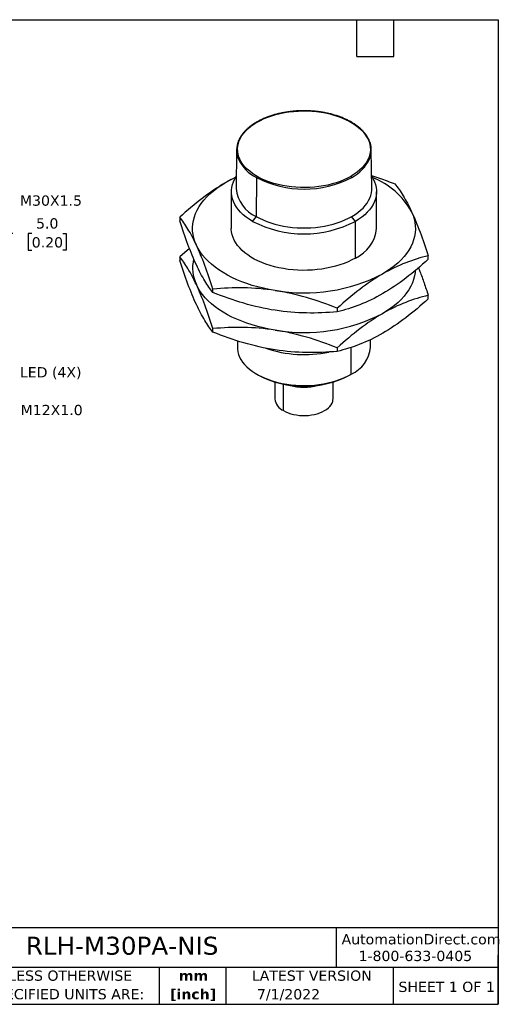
# Model space of a CAD drawing. Header units: millimetres. Extents: x 6 to 273, y 6 to 210.
# Tile 2 of 2: x 174 to 273, y 6 to 210. Entities that reach past the tile are written whole.
import ezdxf

# ---------------------------------------------------------------- set-up
doc = ezdxf.new("R2010")
doc.units = ezdxf.units.MM
doc.linetypes.add('SLD-Solid', pattern=[0])
doc.layers.add('DIMENSIONS', color=140, linetype='SLD-Solid', lineweight=25)
doc.layers.add('TEXT', color=140, linetype='SLD-Solid', lineweight=25)
doc.styles.add('SLDTEXTSTYLE0', font='VERDANA.TTF')
doc.styles.add('SLDTEXTSTYLE1', font='VERDANAB.TTF')
doc.dimstyles.new('SLDDIMSTYLE0', dxfattribs={"dimtxt": 2.158008, "dimasz": 3.302, "dimexe": 0, "dimexo": 0.0625, "dimgap": 0.539502, "dimtad": 0, "dimtih": 1, "dimtoh": 1, "dimrnd": 1e-09, "dimzin": 4, "dimdsep": 46, "dimtxsty": 'SLDTEXTSTYLE0', "dimsah": 1, "dimcen": 0.09, "dimadec": 0, "dimazin": 1, "dimtfac": 1, "dimtmove": 0, "dimatfit": 0, "dimfxl": 0, "dimfrac": 2, "dimtolj": 1, "dimtzin": 12, "dimarcsym": 0})

# ---------------------------------------------------------------- blocks, each defined once
blk = doc.blocks.new('SW_NOTE_0_1')
at = {"layer": 'TEXT', "color": 0, "char_height": 2.117, "attachment_point": 2, "style": 'SLDTEXTSTYLE1'}
for s, insert in [('mm', (2.84, 2.69)), ('[inch]', (2.76, -1.13))]:
    blk.add_mtext(s, dxfattribs=dict(at, insert=insert))
blk = doc.blocks.new('SW_NOTE_0_2')
at = {"layer": 'TEXT', "color": 0, "char_height": 2.1167, "attachment_point": 1, "style": 'SLDTEXTSTYLE0'}
for s, insert in [('UNLESS OTHERWISE ', (0, 2.69)), ('SPECIFIED UNITS ARE:', (0, -1.13))]:
    blk.add_mtext(s, dxfattribs=dict(at, insert=insert))
blk = doc.blocks.new('_D')
at = {"layer": 'DIMENSIONS'}
for p, q in [((172.84, 165.4), (166.49, 165.4)), ((166.49, 165.4), (166.49, 155.6)), ((176.73, 165.4), (176, 165.4)), ((176, 165.4), (176, 161.97)), ((183.14, 165.4), (183.86, 165.4)), ((183.86, 165.4), (183.86, 161.97)), ((176, 161.97), (176.73, 161.97)), ((183.86, 161.97), (183.14, 161.97)), ((163.44, 155.6), (169.66, 155.6)), ((163.44, 150.6), (169.66, 150.6)), ((166.49, 150.6), (166.49, 144.25))]:
    blk.add_line(p, q, dxfattribs=at)
for points in [[(166.49, 155.6), (166.99, 158.9), (165.98, 158.9)], [(166.49, 150.6), (165.98, 147.3), (166.99, 147.3)]]:
    blk.add_solid(points, dxfattribs=at)
at = {"layer": 'DIMENSIONS', "char_height": 2.117, "attachment_point": 1, "style": 'SLDTEXTSTYLE0'}
for s, insert in [('5.0', (177.62, 168.57)), ('0.20', (176.73, 164.66))]:
    blk.add_mtext(s, dxfattribs=dict(at, insert=insert))

msp = doc.modelspace()

# ---------------------------------------------------------------- linework, layer by layer
for p, q in [((219.029, 182.699), (218.944, 174.695)), ((246.918, 174.695), (246.832, 182.699)), ((223.101, 176.974), (223.04, 168.936)), ((242.619, 177.218), (242.664, 177.244)), ((217.931, 174.056), (217.931, 166.48)), ((247.931, 166.48), (247.931, 174.056)), ((207.277, 168.771), (207.277, 168.043)), ((222.324, 167.933), (223.102, 168.901)), ((243.537, 167.933), (242.759, 168.901)), ((243.537, 160.357), (243.537, 167.933)), ((209.281, 162.364), (207.277, 160.606)), ((207.277, 160.606), (207.277, 159.878)), ((258.584, 160.107), (258.584, 160.835)), ((214.151, 153.234), (214.151, 153.962)), ((258.584, 151.941), (258.584, 152.669)), ((239.804, 149.994), (239.804, 149.266)), ((214.151, 145.068), (214.151, 145.796)), ((219.181, 143.285), (219.181, 141.984)), ((246.681, 141.984), (246.681, 143.524)), ((239.804, 141.828), (239.804, 141.1)), ((242.653, 136.371), (242.653, 141.928)), ((223.242, 136.352), (223.279, 136.33)), ((223.279, 136.331), (223.279, 136.33)), ((223.279, 136.33), (223.561, 136.167)), ((242.301, 136.168), (242.584, 136.331)), ((226.931, 134.756), (226.931, 131.314)), ((228.688, 128.865), (228.688, 134.329)), ((238.931, 131.314), (238.931, 134.756))]:
    msp.add_line(p, q)
at = {"flags": 128}
for points in [[(223.242, 188.404), (223.94, 188.78), (224.682, 189.127), (225.464, 189.443), (226.283, 189.728), (227.133, 189.978), (228.012, 190.194), (228.915, 190.374), (229.837, 190.517), (230.774, 190.622), (231.722, 190.69), (232.676, 190.72), (233.631, 190.711), (234.582, 190.663), (235.525, 190.578), (236.456, 190.455), (237.37, 190.294), (238.262, 190.098), (239.128, 189.865), (239.964, 189.599), (240.766, 189.3), (241.53, 188.969), (242.252, 188.608), (242.929, 188.219), (243.557, 187.804), (244.134, 187.365), (244.656, 186.903), (245.121, 186.422), (245.527, 185.923), (245.872, 185.409), (246.154, 184.882), (246.372, 184.345), (246.525, 183.801), (246.611, 183.252), (246.631, 182.701), (246.584, 182.15), (246.472, 181.603), (246.293, 181.061), (246.049, 180.528), (245.742, 180.006), (245.372, 179.498), (244.943, 179.006), (244.454, 178.532), (243.91, 178.079), (243.312, 177.649), (242.664, 177.244)], [(242.619, 177.218), (241.921, 176.842), (241.179, 176.495), (240.397, 176.179), (239.578, 175.895), (238.728, 175.644), (237.849, 175.428), (236.946, 175.249), (236.024, 175.105), (235.087, 175), (234.139, 174.932), (233.185, 174.903), (232.231, 174.912), (231.279, 174.959), (230.336, 175.044), (229.405, 175.168), (228.491, 175.328), (227.599, 175.525), (226.733, 175.757), (225.897, 176.023), (225.095, 176.322), (224.331, 176.653), (223.609, 177.014), (222.932, 177.403), (222.304, 177.818), (221.727, 178.257), (221.205, 178.719), (220.74, 179.2), (220.334, 179.699), (219.989, 180.213), (219.707, 180.74), (219.489, 181.277), (219.337, 181.821), (219.25, 182.37), (219.23, 182.921), (219.277, 183.472), (219.39, 184.019), (219.568, 184.561), (219.812, 185.094), (220.119, 185.616), (220.489, 186.124), (220.919, 186.616), (221.407, 187.09), (221.951, 187.543), (222.549, 187.973), (223.197, 188.378)], [(222.324, 167.933), (221.625, 168.365), (220.978, 168.824), (220.388, 169.307), (219.856, 169.812), (219.384, 170.337), (218.976, 170.88), (218.633, 171.437), (218.357, 172.006), (218.149, 172.585), (218.009, 173.171), (217.939, 173.761), (217.939, 174.352), (218.009, 174.942), (218.149, 175.528), (218.357, 176.107), (218.633, 176.676), (218.971, 177.225)], [(246.891, 177.225), (247.228, 176.676), (247.504, 176.107), (247.712, 175.528), (247.852, 174.942), (247.922, 174.352), (247.922, 173.761), (247.852, 173.171), (247.712, 172.585), (247.504, 172.006), (247.228, 171.437), (246.885, 170.88), (246.477, 170.337), (246.005, 169.812), (245.473, 169.307), (244.883, 168.824), (244.236, 168.365), (243.537, 167.933)], [(210.714, 163.044), (210.42, 163.755), (210.194, 164.475), (210.037, 165.202), (209.95, 165.932), (209.933, 166.663), (209.985, 167.394), (210.107, 168.123), (210.299, 168.846), (210.559, 169.562), (210.887, 170.269), (211.282, 170.964), (211.742, 171.646), (212.268, 172.312), (212.855, 172.96), (213.504, 173.589), (214.212, 174.196), (214.977, 174.779), (215.796, 175.337), (216.667, 175.869)], [(223.04, 168.936), (223.738, 168.56), (224.479, 168.212), (225.259, 167.894), (226.075, 167.607), (226.923, 167.354), (227.799, 167.134), (228.699, 166.949), (229.619, 166.801), (230.554, 166.688), (231.5, 166.613), (232.453, 166.576), (233.408, 166.576), (234.361, 166.613), (235.307, 166.688), (236.242, 166.801), (237.162, 166.949), (238.062, 167.134), (238.938, 167.354), (239.786, 167.607), (240.602, 167.894), (241.382, 168.212), (242.123, 168.56), (242.821, 168.936), (243.473, 169.339), (244.076, 169.767), (244.626, 170.217), (245.123, 170.688), (245.562, 171.178), (245.943, 171.683), (246.262, 172.203), (246.52, 172.734), (246.714, 173.274), (246.844, 173.82), (246.91, 174.37), (246.918, 174.695)], [(255.147, 169.917), (255.441, 169.205), (255.667, 168.485), (255.824, 167.759), (255.911, 167.029), (255.928, 166.297), (255.876, 165.566), (255.754, 164.838), (255.563, 164.115), (255.302, 163.398), (254.974, 162.692), (254.579, 161.996), (254.119, 161.315), (253.594, 160.649), (253.006, 160), (252.357, 159.372), (251.649, 158.765), (250.884, 158.181), (250.065, 157.623), (249.194, 157.092)], [(243.537, 160.357), (242.805, 159.962), (242.029, 159.596), (241.212, 159.26), (240.358, 158.957), (239.471, 158.687), (238.555, 158.453), (237.613, 158.254), (236.651, 158.092), (235.672, 157.967), (234.681, 157.88), (233.682, 157.832), (232.68, 157.822), (231.679, 157.851), (230.683, 157.919), (229.698, 158.024), (228.726, 158.168), (227.774, 158.349), (226.845, 158.566), (225.943, 158.818), (225.072, 159.105), (224.236, 159.424), (223.439, 159.775), (222.684, 160.156), (221.975, 160.565), (221.316, 161.001), (220.707, 161.461), (220.154, 161.943), (219.658, 162.446), (219.221, 162.967), (218.845, 163.503), (218.532, 164.053), (218.283, 164.614), (218.1, 165.183), (217.983, 165.758), (217.933, 166.336), (217.931, 166.48)], [(226.978, 153.655), (225.763, 153.864), (224.57, 154.111), (223.402, 154.396), (222.263, 154.717), (221.157, 155.074), (220.087, 155.466), (219.055, 155.891), (218.066, 156.348), (217.121, 156.836), (216.225, 157.354), (215.38, 157.899), (214.587, 158.47), (213.851, 159.066), (213.172, 159.684), (212.554, 160.322), (211.997, 160.98), (211.504, 161.654), (211.076, 162.342), (210.714, 163.044)], [(255.911, 157.775), (255.876, 157.401), (255.754, 156.672), (255.563, 155.949), (255.302, 155.233), (254.974, 154.526), (254.579, 153.831), (254.119, 153.149), (253.594, 152.483), (253.006, 151.835), (252.357, 151.207), (251.649, 150.6), (250.884, 150.016), (250.065, 149.458), (249.194, 148.926)], [(226.978, 145.49), (225.763, 145.698), (224.57, 145.946), (223.402, 146.23), (222.263, 146.552), (221.157, 146.909), (220.087, 147.3), (219.055, 147.726), (218.066, 148.183), (217.121, 148.671), (216.225, 149.188), (215.38, 149.734), (214.587, 150.305), (213.851, 150.9), (213.172, 151.518), (212.554, 152.157), (211.997, 152.814), (211.504, 153.488), (211.076, 154.177), (210.714, 154.878)], [(219.181, 141.984), (219.199, 141.569), (219.283, 141.017), (219.433, 140.469), (219.649, 139.93), (219.93, 139.4), (220.274, 138.882), (220.679, 138.38), (221.144, 137.896), (221.667, 137.431), (222.245, 136.989), (222.874, 136.571), (223.553, 136.179), (224.277, 135.815), (225.044, 135.482), (225.849, 135.18), (226.688, 134.911), (227.558, 134.677), (228.454, 134.479), (229.372, 134.317), (230.307, 134.192), (231.255, 134.105), (232.211, 134.057), (233.171, 134.048), (234.129, 134.077), (235.082, 134.144), (236.024, 134.25), (236.951, 134.393), (237.858, 134.574), (238.742, 134.79), (239.597, 135.042), (240.419, 135.327), (241.205, 135.645), (241.951, 135.993), (242.653, 136.371)], [(228.688, 128.865), (229.155, 128.622), (229.663, 128.409), (230.207, 128.228), (230.78, 128.081), (231.378, 127.969), (231.992, 127.893), (232.617, 127.855), (233.245, 127.855), (233.869, 127.893), (234.483, 127.969), (235.081, 128.081), (235.654, 128.228), (236.198, 128.409), (236.706, 128.622), (237.173, 128.865), (237.593, 129.134), (237.963, 129.428), (238.277, 129.742), (238.532, 130.073), (238.726, 130.418), (238.857, 130.772), (238.922, 131.133), (238.931, 131.314)]]:
    msp.add_lwpolyline(points, dxfattribs=at)
for centre, radius, start, end in [((223.139, 188.301), 0.0967, 53.07362, 116.16622), ((229.678, 177.255), 12.874, 119.99719, 120.22976), ((223.825, 182.65), 4.793, 156.1799, 202.85492), ((242.035, 182.651), 4.794, 337.73586, 24.43927), ((226.902, 184.35), 8.298, 205.42008, 242.73246), ((239.01, 184.301), 8.228, 297.47758, 335.08508), ((228.594, 155.113), 23.939, 114.16206, 119.88329), ((232.928, 195.891), 21.317, 242.54792, 297.60677), ((242.5, 176.985), 0.307, 2.95377, 57.6454), ((241.414, 162.307), 15.7, 28.99331, 68.90362), ((225.883, 175.295), 6.965, 184.93486, 245.91088), ((232.931, 188.361), 23.017, 242.56011, 297.43989), ((240.449, 167.211), 7.517, 294.25741, 354.42245), ((217.849, 158.306), 7.915, 166.38748, 205.66184), ((232.948, 188.59), 35.441, 260.30239, 297.28369), ((232.948, 180.425), 35.441, 260.30239, 297.28369), ((232.961, 165.133), 24.697, 251.3538, 281.91008), ((239.895, 142.601), 6.813, 293.87778, 354.80207), ((232.928, 154.883), 20.912, 242.51895, 297.6074), ((232.93, 154.158), 20.284, 242.491, 297.51437), ((232.931, 143.543), 9.861, 253.11848, 286.88152), ((229.902, 131.591), 2.985, 185.32934, 245.9908)]:
    msp.add_arc(centre, radius, start, end)
for points, knots in [([(246.384, 184.684), (246.366, 184.73), (246.278, 184.947), (246.065, 185.325), (245.744, 185.818), (245.365, 186.296), (244.934, 186.759), (244.453, 187.205), (243.922, 187.631), (243.346, 188.036), (242.725, 188.419), (242.064, 188.776), (241.364, 189.108), (240.629, 189.413), (239.862, 189.689), (239.065, 189.935), (238.244, 190.151), (237.4, 190.335), (236.538, 190.487), (235.66, 190.606), (234.771, 190.692), (233.875, 190.745), (232.974, 190.763), (232.074, 190.748), (231.177, 190.699), (230.287, 190.616), (229.408, 190.5), (228.544, 190.351), (227.699, 190.17), (226.875, 189.957), (226.076, 189.714), (225.306, 189.441), (224.568, 189.139), (223.877, 188.816), (223.394, 188.559), (223.144, 188.415), (223.096, 188.387)], [0, 0, 0, 0, 0.00813823, 0.0387086, 0.06935541, 0.10007281, 0.13084889, 0.16166935, 0.19252031, 0.2233899, 0.25426888, 0.28515002, 0.31602826, 0.3469013, 0.37776797, 0.40862789, 0.43948124, 0.47032854, 0.50117055, 0.53200817, 0.5628424, 0.59367425, 0.6245048, 0.65533513, 0.68616616, 0.71699878, 0.74783411, 0.77867324, 0.80951724, 0.84036717, 0.87122401, 0.9020886, 0.93296158, 0.96384326, 0.9931064, 1, 1, 1, 1]), ([(223.096, 188.387), (222.985, 188.321), (222.664, 188.13), (222.164, 187.795), (221.614, 187.377), (221.111, 186.938), (220.659, 186.48), (220.258, 186.005), (219.912, 185.516), (219.641, 185.059), (219.511, 184.761), (219.456, 184.635)], [0, 0, 0, 0, 0.0638206, 0.1850012, 0.3062121, 0.4274055, 0.5485479, 0.669595, 0.7904921, 0.9111783, 1, 1, 1, 1]), ([(218.882, 177.043), (218.546, 176.878), (217.809, 176.515), (217.069, 176.097), (216.667, 175.869)], [0, 0, 0, 0, 0.45575191, 1, 1, 1, 1]), ([(246.889, 177.361), (247.434, 177.191), (249.059, 176.685), (250.651, 176.06), (251.71, 175.644)], [0, 0, 0, 0, 0.3350419, 1, 1, 1, 1]), ([(216.667, 175.869), (215.065, 174.944), (213.484, 173.871), (210.357, 171.482), (208.811, 170.168), (207.277, 168.771)], [0, 0, 0, 0, 0.5, 0.5, 1, 1, 1, 1]), ([(251.71, 175.644), (252.271, 174.946), (252.837, 174.148), (253.982, 172.267), (254.56, 171.18), (255.147, 169.917)], [0, 0, 0, 0, 0.5, 0.5, 1, 1, 1, 1]), ([(210.714, 163.044), (210.128, 164.307), (209.549, 165.394), (208.405, 167.275), (207.839, 168.073), (207.277, 168.771)], [0, 0, 0, 0, 0.5, 0.5, 1, 1, 1, 1]), ([(255.147, 169.917), (255.733, 168.653), (256.312, 167.246), (257.456, 164.196), (258.022, 162.556), (258.584, 160.835)], [0, 0, 0, 0, 0.5, 0.5, 1, 1, 1, 1]), ([(210.714, 158.961), (210.128, 160.225), (209.549, 161.632), (208.405, 164.681), (207.839, 166.322), (207.277, 168.043)], [0, 0, 0, 0, 0.5, 0.5, 1, 1, 1, 1]), ([(214.151, 153.962), (213.59, 155.683), (213.024, 157.323), (211.879, 160.373), (211.301, 161.78), (210.714, 163.044)], [0, 0, 0, 0, 0.5, 0.5, 1, 1, 1, 1]), ([(210.714, 154.878), (210.128, 156.142), (209.549, 157.228), (208.405, 159.11), (207.839, 159.907), (207.277, 160.606)], [0, 0, 0, 0, 0.5, 0.5, 1, 1, 1, 1]), ([(258.584, 160.835), (257.05, 160.461), (255.504, 159.99), (252.377, 158.769), (250.796, 158.017), (249.194, 157.092)], [0, 0, 0, 0, 0.5, 0.5, 1, 1, 1, 1]), ([(210.714, 150.796), (210.128, 152.059), (209.549, 153.466), (208.405, 156.516), (207.839, 158.157), (207.277, 159.878)], [0, 0, 0, 0, 0.5, 0.5, 1, 1, 1, 1]), ([(214.151, 153.234), (213.59, 153.932), (213.024, 154.729), (211.879, 156.611), (211.301, 157.697), (210.714, 158.961)], [0, 0, 0, 0, 0.5, 0.5, 1, 1, 1, 1]), ([(258.584, 160.107), (257.05, 158.71), (255.504, 157.396), (252.377, 155.007), (250.796, 153.934), (249.194, 153.009)], [0, 0, 0, 0, 0.5, 0.5, 1, 1, 1, 1]), ([(249.194, 157.092), (247.592, 156.166), (246.011, 155.093), (242.884, 152.705), (241.338, 151.39), (239.804, 149.994)], [0, 0, 0, 0, 0.5, 0.5, 1, 1, 1, 1]), ([(256.58, 158.347), (256.675, 158.102), (257.061, 157.105), (257.732, 155.235), (258.3, 153.526), (258.584, 152.669)], [0, 0, 0, 0, 0.1402819, 0.5692845, 1, 1, 1, 1]), ([(214.151, 145.796), (213.59, 147.517), (213.024, 149.158), (211.879, 152.208), (211.301, 153.615), (210.714, 154.878)], [0, 0, 0, 0, 0.5, 0.5, 1, 1, 1, 1]), ([(226.978, 153.655), (224.789, 153.994), (222.629, 154.167), (218.358, 154.244), (216.246, 154.149), (214.151, 153.962)], [0, 0, 0, 0, 0.5, 0.5, 1, 1, 1, 1]), ([(226.978, 149.572), (224.789, 149.911), (222.629, 150.405), (218.358, 151.65), (216.246, 152.398), (214.151, 153.234)], [0, 0, 0, 0, 0.5, 0.5, 1, 1, 1, 1]), ([(239.804, 149.994), (237.709, 150.829), (235.597, 151.577), (231.326, 152.822), (229.167, 153.316), (226.978, 153.655)], [0, 0, 0, 0, 0.5, 0.5, 1, 1, 1, 1]), ([(249.194, 153.009), (247.592, 152.084), (246.011, 151.332), (242.884, 150.111), (241.338, 149.64), (239.804, 149.266)], [0, 0, 0, 0, 0.5, 0.5, 1, 1, 1, 1]), ([(258.584, 152.669), (257.05, 152.295), (255.504, 151.824), (252.377, 150.603), (250.796, 149.851), (249.194, 148.926)], [0, 0, 0, 0, 0.5, 0.5, 1, 1, 1, 1]), ([(214.151, 145.068), (213.59, 145.767), (213.024, 146.564), (211.879, 148.446), (211.301, 149.532), (210.714, 150.796)], [0, 0, 0, 0, 0.5, 0.5, 1, 1, 1, 1]), ([(258.584, 151.941), (257.05, 150.545), (255.504, 149.23), (252.377, 146.841), (250.796, 145.768), (249.194, 144.843)], [0, 0, 0, 0, 0.5, 0.5, 1, 1, 1, 1]), ([(239.804, 149.266), (237.709, 149.078), (235.597, 148.983), (231.326, 149.06), (229.167, 149.234), (226.978, 149.572)], [0, 0, 0, 0, 0.5, 0.5, 1, 1, 1, 1]), ([(249.194, 148.926), (247.592, 148.001), (246.011, 146.928), (242.884, 144.539), (241.338, 143.225), (239.804, 141.828)], [0, 0, 0, 0, 0.5, 0.5, 1, 1, 1, 1]), ([(226.978, 145.49), (224.789, 145.828), (222.629, 146.002), (218.358, 146.079), (216.246, 145.984), (214.151, 145.796)], [0, 0, 0, 0, 0.5, 0.5, 1, 1, 1, 1]), ([(226.978, 141.407), (224.789, 141.746), (222.629, 142.24), (218.358, 143.485), (216.246, 144.233), (214.151, 145.068)], [0, 0, 0, 0, 0.5, 0.5, 1, 1, 1, 1]), ([(239.804, 141.828), (237.709, 142.664), (235.597, 143.412), (231.326, 144.657), (229.167, 145.151), (226.978, 145.49)], [0, 0, 0, 0, 0.5, 0.5, 1, 1, 1, 1]), ([(249.194, 144.843), (247.592, 143.918), (246.011, 143.166), (242.884, 141.945), (241.338, 141.474), (239.804, 141.1)], [0, 0, 0, 0, 0.5, 0.5, 1, 1, 1, 1]), ([(239.804, 141.1), (237.709, 140.913), (235.597, 140.818), (231.326, 140.895), (229.167, 141.068), (226.978, 141.407)], [0, 0, 0, 0, 0.5, 0.5, 1, 1, 1, 1])]:
    msp.add_open_spline(points, degree=3, knots=knots)
at = {"layer": 'TEXT'}
for p, q in [((6.35, 209.55), (273.05, 209.55)), ((243.84, 201.93), (243.84, 209.55)), ((251.46, 201.93), (251.46, 209.55)), ((273.05, 209.55), (273.05, 6.35)), ((243.84, 201.93), (251.46, 201.93)), ((273.05, 22.126), (6.35, 22.126)), ((239.575, 22.126), (239.575, 13.97)), ((273.05, 6.35), (273.05, 16.51)), ((273.05, 13.97), (6.35, 13.97)), ((203.024, 13.97), (203.024, 6.35)), ((216.812, 13.97), (216.812, 6.35)), ((251.349, 13.97), (251.349, 6.35)), ((6.35, 6.35), (273.05, 6.35))]:
    msp.add_line(p, q, dxfattribs=at)

# ---------------------------------------------------------------- block references
for name, p in [('SW_NOTE_0_2', (167.608, 10.635)), ('SW_NOTE_0_1', (207.286, 10.633))]:
    msp.add_blockref(name, p, dxfattribs=at)

# ---------------------------------------------------------------- texts
at = {"layer": 'TEXT', "style": 'SLDTEXTSTYLE0'}
for s, insert, char_height, attachment_point in [('M30X1.5', (174.295, 173.282), 2.1167, 1), ('LED (4X)', (174.295, 137.846), 2.1167, 1), ('M12X1.0', (174.442, 130.059), 2.1167, 1), ('RLH-M30PA-NIS', (175.502, 20.294), 3.70417, 1), ('AutomationDirect.com', (240.695, 20.836), 2.11667, 1), ('1-800-633-0405', (244.192, 17.397), 2.11667, 1), ('LATEST VERSION', (234.552, 13.324), 2.11667, 2), ('SHEET 1 OF 1', (252.441, 11.011), 2.11667, 1), ('7/1/2022', (229.739, 9.487), 2.1167, 2)]:
    msp.add_mtext(s, dxfattribs=dict(at, insert=insert, char_height=char_height, attachment_point=attachment_point))

# ---------------------------------------------------------------- dimensions: what is measured, and where the dimension line sits
at = {"layer": 'DIMENSIONS'}
dim = msp.add_linear_dim(base=(166.486, 155.599), p1=(162.169, 150.599), p2=(162.169, 155.599), angle=90, dimstyle='SLDDIMSTYLE0', dxfattribs=at)
dim.commit()
dim.dimension.update_dxf_attribs({"geometry": '_D', "text_midpoint": (166.486, 165.401), "dimtype": 160})

doc.saveas('drawing.dxf')
